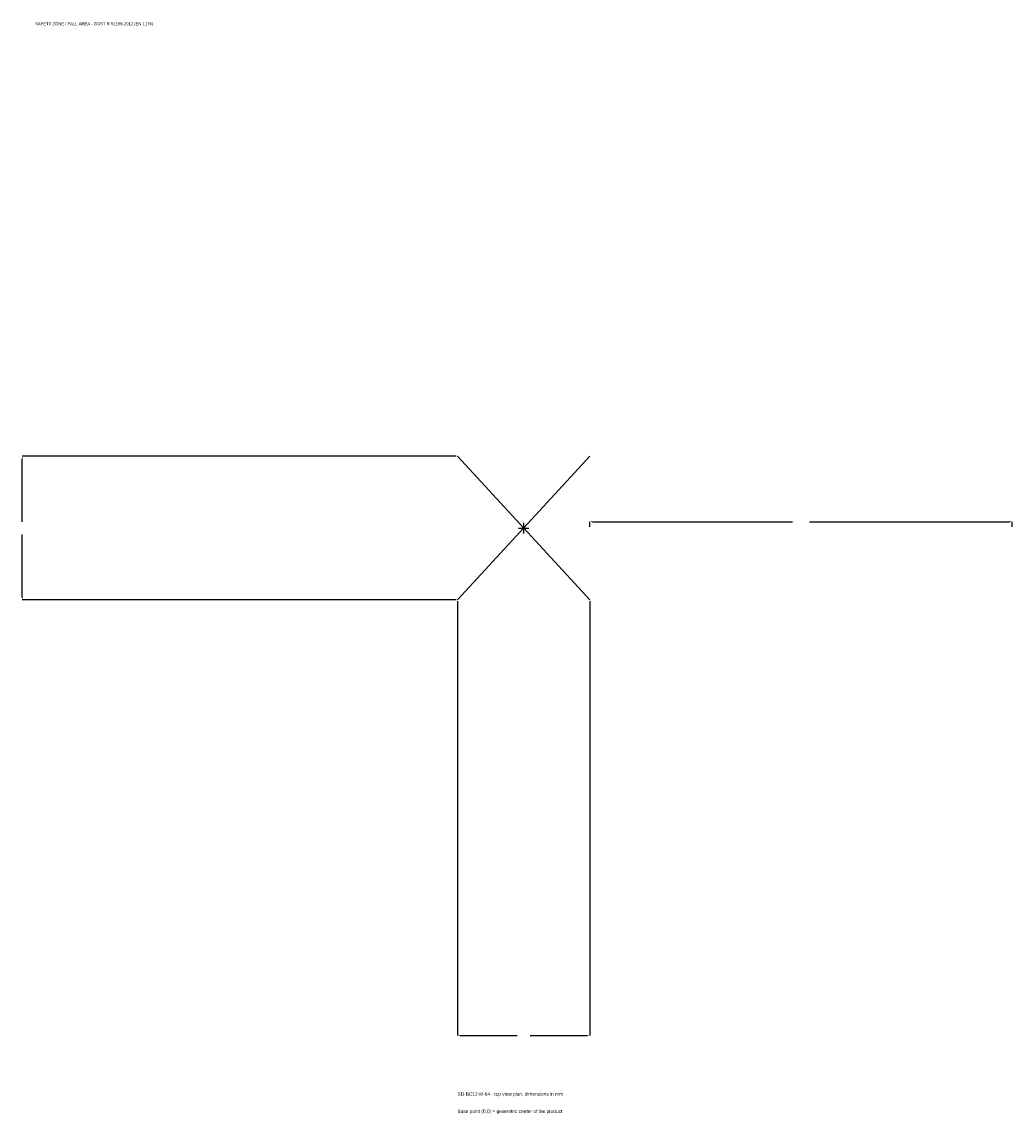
# Model space of a CAD drawing. Extents: x -1782 to 1735, y -2080 to 1798.
import ezdxf

# ---------------------------------------------------------------- set-up
doc = ezdxf.new("R2010")
doc.units = 0
for name, color, linetype in [('GP_MAF_zona_bezopasnosti', 1, 'Continuous'), ('ZSK_DANNYE', 3, 'Continuous'), ('ZSK_KONTUR', 7, 'Continuous'), ('ZSK_RAZMERY', 8, 'Continuous')]:
    doc.layers.add(name, color=color, linetype=linetype)
doc.dimstyles.new('ORION', dxfattribs={"dimtxt": 15.3, "dimasz": 9.18, "dimexe": 1.25, "dimexo": 4.59, "dimtad": 1, "dimcen": 2.5, "dimazin": 3, "dimtfac": 1, "dimtmove": 0, "dimatfit": 3})

# ---------------------------------------------------------------- blocks, each defined once
blk = doc.blocks.new('_CLOSEDFILLED')
at = {"color": 0, "linetype": 'BYBLOCK'}
blk.add_solid([(-1, 0.16), (0, 0), (-1, -0.16)], dxfattribs=at)
blk = doc.blocks.new('*D1')
for p, q in [((-235, -259.59), (-235, -1800.9)), ((235, -259.59), (235, -1800.9)), ((-225.82, -1800.9), (-22.95, -1800.9)), ((22.95, -1800.9), (225.82, -1800.9))]:
    blk.add_line(p, q)
at = {"layer": 'Defpoints'}
for p in [(-235, -255), (235, -255), (-235, -1800.9)]:
    blk.add_point(p, dxfattribs=at)
at = {"layer": 'ZSK_RAZMERY', "xscale": 9.18, "yscale": 9.18, "rotation": 180}
blk.add_blockref('_CLOSEDFILLED', (-235, -1800.9), dxfattribs=at)
at = {"layer": 'ZSK_RAZMERY', "xscale": 9.18, "yscale": 9.18}
blk.add_blockref('_CLOSEDFILLED', (235, -1800.9), dxfattribs=at)
blk = doc.blocks.new('*D2')
for p, q in [((-239.59, 255), (-1780.9, 255)), ((-1780.9, 22.95), (-1780.9, 245.82)), ((-1780.9, -245.82), (-1780.9, -22.95)), ((-239.59, -255), (-1780.9, -255))]:
    blk.add_line(p, q)
at = {"layer": 'Defpoints'}
for p in [(-235, 255), (-1780.9, -255), (-235, -255)]:
    blk.add_point(p, dxfattribs=at)
at = {"layer": 'ZSK_RAZMERY', "xscale": 9.18, "yscale": 9.18}
for p, rotation in [((-1780.9, 255), 90), ((-1780.9, -255), 270)]:
    blk.add_blockref('_CLOSEDFILLED', p, dxfattribs=dict(at, rotation=rotation))
blk = doc.blocks.new('*D3')
for p, q in [((235, 4.59), (235, 22.95)), ((244.18, 22.95), (954.4, 22.95)), ((1015.6, 22.95), (1725.82, 22.95)), ((1735, 4.59), (1735, 22.95))]:
    blk.add_line(p, q)
at = {"layer": 'Defpoints'}
for p in [(235, 22.95), (235, 0), (1735, 0)]:
    blk.add_point(p, dxfattribs=at)
at = {"layer": 'ZSK_RAZMERY', "xscale": 9.18, "yscale": 9.18, "rotation": 180}
blk.add_blockref('_CLOSEDFILLED', (235, 22.95), dxfattribs=at)
at = {"layer": 'ZSK_RAZMERY', "xscale": 9.18, "yscale": 9.18}
blk.add_blockref('_CLOSEDFILLED', (1735, 22.95), dxfattribs=at)
blk = doc.blocks.new('B1')
at = {"layer": 'ZSK_KONTUR'}
for p, q in [((-235, -255), (235, 255)), ((-235, 255), (235, -255))]:
    blk.add_line(p, q, dxfattribs=at)
at = {"layer": 'ZSK_RAZMERY'}
for p, q in [((-18.8, 0), (18.8, 0)), ((0, -18.8), (0, 18.8))]:
    blk.add_line(p, q, dxfattribs=at)
at = {"layer": 'GP_MAF_zona_bezopasnosti', "color": 1}
blk.add_text('SAFETY ZONE / FALL AREA - GOST R 52169-2012 (EN 1176)', height=10.71, dxfattribs=at).set_placement((-1735, 1785.6))
at = {"layer": 'ZSK_RAZMERY'}
dim = blk.add_linear_dim(base=(-1780.9, -255), p1=(-235, -255), p2=(-235, 255), angle=90, dimstyle='ORION', dxfattribs=at)
dim.commit()
dim.dimension.update_dxf_attribs({"geometry": '*D2', "text_midpoint": (-1780.9, 0)})
for base, p1, p2, picture, middle in [((235, 22.95), (235, 0), (1735, 0), '*D3', (985, 22.95)), ((-235, -1800.9), (-235, -255), (235, -255), '*D1', (0, -1800.9))]:
    dim = blk.add_linear_dim(base=base, p1=p1, p2=p2, dimstyle='ORION', dxfattribs=at)
    dim.commit()
    dim.dimension.update_dxf_attribs({"geometry": picture, "text_midpoint": middle})

msp = doc.modelspace()

# ---------------------------------------------------------------- block references
msp.add_blockref('B1', (0, 0))

# ---------------------------------------------------------------- texts
at = {"layer": 'ZSK_DANNYE', "color": 3}
msp.add_text('SD-BC12-M-64 - top view plan, dimensions in mm', height=12.24, dxfattribs=at).set_placement((-235, -2015.1))
at = {"layer": 'ZSK_DANNYE', "color": 7}
msp.add_text('Base point (0,0) = geometric center of the product', height=12.24, dxfattribs=at).set_placement((-235, -2076.3))

doc.saveas('drawing.dxf')
